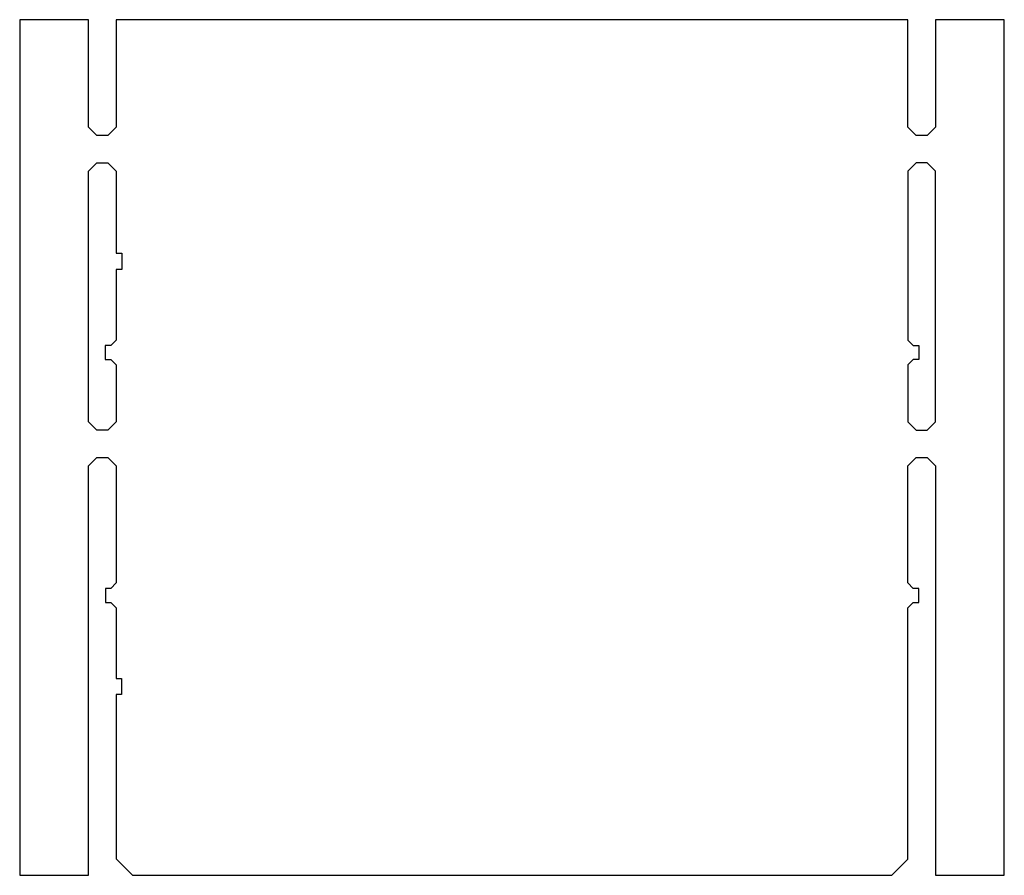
# Model space of a CAD drawing. Header units: millimetres. Extents: x 0 to 90.8, y 0 to 78.9.
import ezdxf

# ---------------------------------------------------------------- set-up
doc = ezdxf.new("R2010")
doc.units = ezdxf.units.MM
doc.layers.get('0').update_dxf_attribs({"linetype": 'CONTINUOUS'})

msp = doc.modelspace()

# ---------------------------------------------------------------- linework, layer by layer
for p, q in [((6.35, 78.9051), (0, 78.9051)), ((0, 78.9051), (0, 0)), ((6.35, 68.9991), (6.35, 78.9051)), ((81.8998, 78.9026), (8.9002, 78.9026)), ((8.9002, 78.9026), (8.9002, 68.9991)), ((81.8998, 68.9991), (81.8998, 78.9026)), ((90.7796, 78.9051), (84.4296, 78.9051)), ((84.4296, 78.9051), (84.4296, 68.9991)), ((90.7796, 0), (90.7796, 78.9051)), ((7.112, 68.2371), (6.35, 68.9991)), ((8.9002, 68.9991), (8.12805, 68.2371)), ((82.6516, 68.2371), (81.8998, 68.9991)), ((84.4296, 68.9991), (83.6676, 68.2371)), ((8.12805, 68.2371), (7.112, 68.2371)), ((83.6676, 68.2371), (82.6516, 68.2371)), ((6.35, 64.9351), (7.112, 65.6971)), ((7.112, 65.6971), (8.128, 65.6971)), ((8.128, 65.6971), (8.9002, 64.9351)), ((82.6516, 65.6971), (81.8998, 64.9326)), ((83.6676, 65.6971), (82.6516, 65.6971)), ((84.4296, 64.9351), (83.6676, 65.6971)), ((6.35, 41.8211), (6.35, 64.9351)), ((8.9002, 64.9351), (8.9002, 57.3634)), ((81.8998, 64.9326), (81.8998, 49.3649)), ((84.4296, 41.8211), (84.4296, 64.9351)), ((8.9002, 57.3634), (9.4031, 57.36335)), ((9.4031, 57.36335), (9.4057, 55.8622)), ((8.9002, 55.8622), (8.89005, 49.36235)), ((9.4057, 55.8622), (8.9002, 55.8622)), ((8.89005, 49.36235), (8.38965, 48.86455)), ((81.8998, 49.3649), (82.39005, 48.86455)), ((8.38965, 48.86455), (7.8893, 48.8645)), ((7.8893, 48.8645), (7.8893, 47.564)), ((82.39005, 48.86455), (82.898, 48.8645)), ((82.898, 48.8645), (82.898, 47.564)), ((7.8893, 47.564), (8.3897, 47.564)), ((8.3897, 47.564), (8.9002, 47.0637)), ((82.39005, 47.56405), (81.8998, 47.0637)), ((82.898, 47.564), (82.39005, 47.56405)), ((8.9002, 47.0637), (8.9002, 41.81855)), ((81.8998, 47.0637), (81.8998, 41.8211)), ((7.112, 41.0591), (6.35, 41.8211)), ((8.9002, 41.81855), (8.128, 41.0591)), ((81.8998, 41.8211), (82.6516, 41.0591)), ((83.6676, 41.0591), (84.4296, 41.8211)), ((8.128, 41.0591), (7.112, 41.0591)), ((82.6516, 41.0591), (83.6676, 41.0591)), ((6.35, 37.7571), (7.112, 38.5191)), ((7.112, 38.5191), (8.12805, 38.5191)), ((8.12805, 38.5191), (8.9002, 37.7571)), ((81.8998, 37.7546), (82.6516, 38.5191)), ((82.6516, 38.5191), (83.6676, 38.5191)), ((83.6676, 38.5191), (84.4296, 37.7571)), ((6.35, 0), (6.35, 37.7571)), ((8.9002, 37.7571), (8.9002, 26.9646)), ((81.8998, 26.9646), (81.8998, 37.7546)), ((84.4296, 37.7571), (84.4296, 0)), ((8.3897, 26.4643), (7.8994, 26.4643)), ((7.8994, 26.4643), (7.8994, 25.1638)), ((8.9002, 26.9646), (8.3897, 26.4643)), ((82.39005, 26.46425), (81.8998, 26.9646)), ((82.898, 26.4643), (82.39005, 26.46425)), ((82.898, 25.1638), (82.898, 26.4643)), ((7.8994, 25.1638), (8.38965, 25.1638)), ((8.38965, 25.1638), (8.8977, 24.6659)), ((8.8977, 24.6659), (8.9053, 18.1635)), ((81.8998, 24.6634), (82.39, 25.1638)), ((81.8998, 1.4884), (81.8998, 24.6634)), ((82.39, 25.1638), (82.898, 25.1638)), ((8.9053, 18.1635), (9.398, 18.1635)), ((9.398, 18.1635), (9.398, 16.6624)), ((9.398, 16.6624), (8.89, 16.6624)), ((8.89, 16.6624), (8.89, 1.5088)), ((8.89, 1.5088), (10.3988, 0)), ((80.4012, 0), (81.8998, 1.4884)), ((0, 0), (6.35, 0)), ((10.3988, 0), (80.4012, 0)), ((84.4296, 0), (90.7796, 0))]:
    msp.add_line(p, q)

doc.saveas('drawing.dxf')
